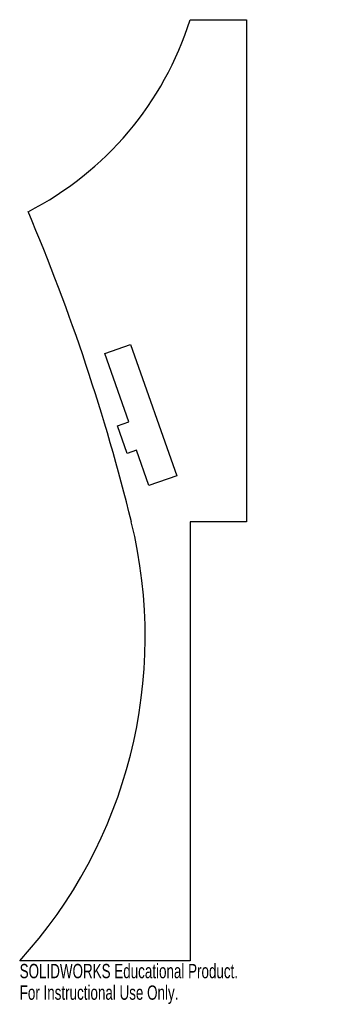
# Model space of a CAD drawing. Header units: inches. Extents: x -3 to 1.2, y -13.1 to 0.
import ezdxf

# ---------------------------------------------------------------- set-up
doc = ezdxf.new("R2010")
doc.units = ezdxf.units.IN
doc.header["$MEASUREMENT"] = 0
doc.styles.add('SLDTEXTSTYLE0', font='TXT', dxfattribs={"width": 0.7})

msp = doc.modelspace()

# ---------------------------------------------------------------- linework, layer by layer
at = {"color": 7, "linetype": 'Continuous', "lineweight": 25}
for p, q in [((-0.75, 0), (0, 0)), ((0, 0), (0, -6.669)), ((-1.882, -4.434), (-1.542, -4.313)), ((-1.542, -4.313), (-0.927, -6.056)), ((-1.563, -5.339), (-1.882, -4.434)), ((-1.716, -5.393), (-1.563, -5.339)), ((-1.585, -5.763), (-1.716, -5.393)), ((-1.462, -5.719), (-1.585, -5.763)), ((-1.297, -6.187), (-1.462, -5.719)), ((-0.927, -6.056), (-1.297, -6.187)), ((-0.75, -6.669), (-0.75, -12.5)), ((0, -6.669), (-0.75, -6.669)), ((-0.75, -12.5), (-3.014, -12.5))]:
    msp.add_line(p, q, dxfattribs=at)
for centre, radius, start, end in [((-4.875, 1.299), 4.325, 297.137, 342.5237), ((-27.753, -13.114), 27.003, 13.81, 23.0319), ((-7.737, -8.194), 6.391, 317.6444, 13.81)]:
    msp.add_arc(centre, radius, start, end, dxfattribs=at)

# ---------------------------------------------------------------- texts
at = {"color": 7, "linetype": 'Continuous', "char_height": 0.1903, "attachment_point": 1, "style": 'SLDTEXTSTYLE0'}
for s, insert in [('SOLIDWORKS Educational Product.', (-3.014, -12.54)), ('For Instructional Use Only.', (-3.014, -12.826))]:
    msp.add_mtext(s, dxfattribs=dict(at, insert=insert))

doc.saveas('drawing.dxf')
